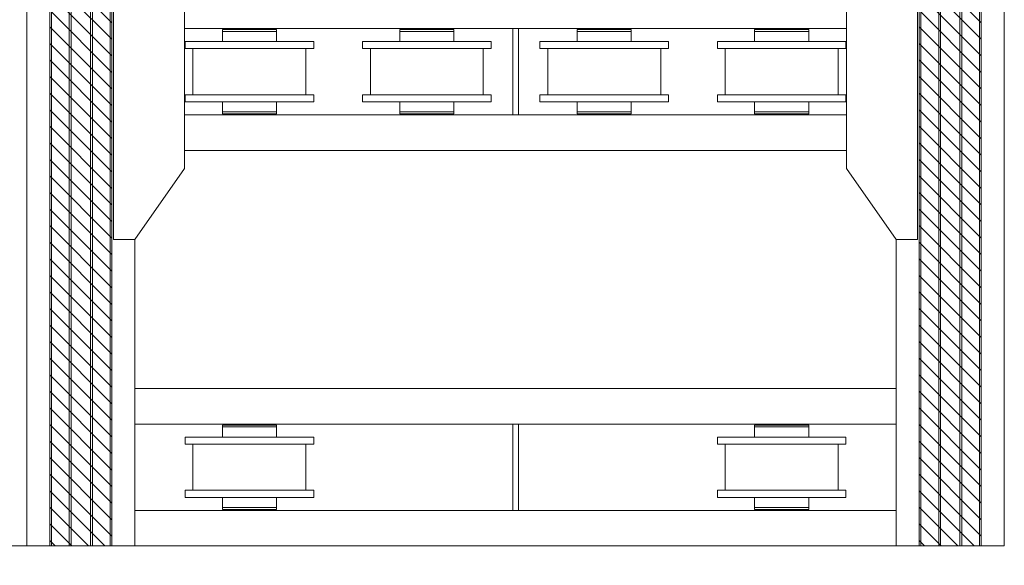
# Model space of a CAD drawing. Header units: millimetres. Extents: x 11264 to 19674, y -752784 to -746844.
# Tile 50 of 56: x 18666 to 19094, y -748802 to -748565. Entities that reach past the tile are written whole.
import ezdxf
from ezdxf.enums import TextEntityAlignment as Align

# ---------------------------------------------------------------- set-up
doc = ezdxf.new("R2010")
doc.units = ezdxf.units.MM
doc.header["$MEASUREMENT"] = 0
doc.linetypes.add('DGN Style 1', pattern=[238.072395, 0.396127, -237.676268])
doc.linetypes.add('DGN Style 6', pattern=[753.433768, 0.396127, -158.450845, 277.288979, -158.450845, 0.396127, -158.450845])
doc.layers.add('Main Cradle', color=7, linetype='Continuous', lineweight=0)
doc.styles.add('Style-ENGINEERING', font='ENGINEERING.shx')
doc.styles.add('Style-ENGINEERING_0', font='ENGINEERING.shx')
doc.dimstyles.new('MetricMM', dxfattribs={"dimtxt": 3, "dimasz": 3, "dimexe": 1.5, "dimexo": 1.5, "dimgap": 1.5, "dimtad": 1, "dimdec": 0, "dimzin": 7, "dimtxsty": 'Style-ENGINEERING_0', "dimcen": 0.09, "dimclrd": 1, "dimclre": 1, "dimclrt": 7, "dimadec": 0, "dimazin": 3, "dimtfac": 1, "dimtdec": 0, "dimtofl": 0, "dimtmove": 0, "dimatfit": 3, "dimfxl": 1, "dimtzin": 7, "dimlwd": -1, "dimlwe": 0, "dimarcsym": 0})

# ---------------------------------------------------------------- blocks, each defined once
blk = doc.blocks.new('*D89')
at = {"color": 1, "linetype": 'Continuous', "lineweight": 0, "transparency": 16777216}
for p, q in [((2870.06, 1008.65), (2870.06, 953.75)), ((3200.6, 1008.65), (3200.6, 953.75))]:
    blk.add_line(p, q, dxfattribs=at)
at = {"color": 1, "linetype": 'Continuous', "transparency": 16777216}
blk.add_line((2870.06, 961.25), (3200.6, 961.25), dxfattribs=at)
at = {"color": 1, "linetype": 'Continuous', "lineweight": 0, "transparency": 16777216}
blk.add_solid([(2895.06, 955), (2870.06, 961.25), (2895.06, 967.5)], dxfattribs=at)
at = {"color": 1, "linetype": 'Continuous', "lineweight": 0, "transparency": 16777216, "extrusion": (0, 0, -1)}
blk.add_solid([(-3175.6, 967.5), (-3200.6, 961.25), (-3175.6, 955)], dxfattribs=at)
at = {"layer": 'Defpoints', "color": 7, "linetype": 'Continuous', "lineweight": 0, "transparency": 16777216}
for p in [(2870.06, 1021.15), (3200.6, 1021.15), (3035.33, 961.25), (3200.6, 961.25)]:
    blk.add_point(p, dxfattribs=at)
at = {"color": 7, "linetype": 'Continuous', "lineweight": 0, "transparency": 16777216, "style": 'Style-ENGINEERING'}
blk.add_text('2 145', height=25, dxfattribs=at).set_placement((2982.18, 986.25), align=Align.MIDDLE_LEFT)
blk = doc.blocks.new('*D90')
at = {"color": 1, "linetype": 'Continuous', "lineweight": 0, "transparency": 16777216}
for p, q in [((3200.6, 1008.65), (3200.6, 953.75)), ((3625.07, 1008.65), (3625.07, 953.75))]:
    blk.add_line(p, q, dxfattribs=at)
at = {"color": 1, "linetype": 'Continuous', "transparency": 16777216}
blk.add_line((3200.6, 961.25), (3625.07, 961.25), dxfattribs=at)
at = {"color": 1, "linetype": 'Continuous', "lineweight": 0, "transparency": 16777216}
blk.add_solid([(3225.6, 955), (3200.6, 961.25), (3225.6, 967.5)], dxfattribs=at)
at = {"color": 1, "linetype": 'Continuous', "lineweight": 0, "transparency": 16777216, "extrusion": (0, 0, -1)}
blk.add_solid([(-3600.07, 967.5), (-3625.07, 961.25), (-3600.07, 955)], dxfattribs=at)
at = {"layer": 'Defpoints', "color": 7, "linetype": 'Continuous', "lineweight": 0, "transparency": 16777216}
for p in [(3200.6, 1021.15), (3625.07, 1021.15), (3412.83, 961.25), (3625.07, 961.25)]:
    blk.add_point(p, dxfattribs=at)
at = {"color": 7, "linetype": 'Continuous', "lineweight": 0, "transparency": 16777216, "style": 'Style-ENGINEERING'}
blk.add_text('2 755', height=25, dxfattribs=at).set_placement((3355.46, 986.25), align=Align.MIDDLE_LEFT)
blk = doc.blocks.new('*D91')
at = {"color": 1, "linetype": 'Continuous', "lineweight": 0, "transparency": 16777216}
for p, q in [((-2839.46, 1008.65), (-2839.46, 843.75)), ((3625.07, 1008.65), (3625.07, 843.75))]:
    blk.add_line(p, q, dxfattribs=at)
at = {"color": 1, "linetype": 'Continuous', "transparency": 16777216}
blk.add_line((3625.07, 851.25), (-2839.46, 851.25), dxfattribs=at)
at = {"color": 1, "linetype": 'Continuous', "lineweight": 0, "transparency": 16777216}
blk.add_solid([(-2814.46, 845), (-2839.46, 851.25), (-2814.46, 857.5)], dxfattribs=at)
at = {"color": 1, "linetype": 'Continuous', "lineweight": 0, "transparency": 16777216, "extrusion": (0, 0, -1)}
blk.add_solid([(-3600.07, 857.5), (-3625.07, 851.25), (-3600.07, 845)], dxfattribs=at)
at = {"layer": 'Defpoints', "color": 7, "linetype": 'Continuous', "lineweight": 0, "transparency": 16777216}
for p in [(-2839.46, 1021.15), (3625.07, 1021.15), (-2839.46, 851.25), (392.8, 851.25)]:
    blk.add_point(p, dxfattribs=at)
at = {"color": 7, "linetype": 'Continuous', "lineweight": 0, "transparency": 16777216, "style": 'Style-ENGINEERING'}
blk.add_text('41 955', height=25, dxfattribs=at).set_placement((331.59, 876.25), align=Align.MIDDLE_LEFT)
blk = doc.blocks.new('*D92')
at = {"color": 1, "linetype": 'Continuous', "lineweight": 0, "transparency": 16777216}
for p, q in [((3637.57, 2278.47), (3718.44, 2278.47)), ((3637.57, 1021.15), (3718.44, 1021.15))]:
    blk.add_line(p, q, dxfattribs=at)
at = {"color": 1, "linetype": 'Continuous', "transparency": 16777216}
blk.add_line((3710.94, 1021.15), (3710.94, 2278.47), dxfattribs=at)
at = {"color": 1, "linetype": 'Continuous', "lineweight": 0, "transparency": 16777216, "extrusion": (0, 0, -1)}
blk.add_solid([(-3704.69, 2253.47), (-3710.94, 2278.47), (-3717.19, 2253.47)], dxfattribs=at)
at = {"color": 1, "linetype": 'Continuous', "lineweight": 0, "transparency": 16777216}
blk.add_solid([(3717.19, 1046.15), (3710.94, 1021.15), (3704.69, 1046.15)], dxfattribs=at)
at = {"layer": 'Defpoints', "color": 7, "linetype": 'Continuous', "lineweight": 0, "transparency": 16777216}
for p in [(3625.07, 2278.47), (3710.94, 2278.47), (3710.94, 1649.81), (3625.07, 1021.15)]:
    blk.add_point(p, dxfattribs=at)
at = {"color": 7, "linetype": 'Continuous', "lineweight": 0, "transparency": 16777216, "style": 'Style-ENGINEERING'}
blk.add_text('8 160', height=25, rotation=90, dxfattribs=at).set_placement((3685.94, 1596.96), align=Align.MIDDLE_LEFT)
blk = doc.blocks.new('*U58')
at = {"linetype": 'DGN Style 6', "lineweight": 0}
h = blk.add_hatch(dxfattribs=at)
h.set_pattern_fill('HATCH', color=5, style=0, pattern_type=2)
h.set_pattern_definition([(135, (3188.25, 1050.6825), (3.595457, 3.595457), [])])
h.paths.add_polyline_path([(3210.6, 1021.15), (3210.6, 2278.47), (3237.56, 2278.47), (3237.56, 1021.15)])
h = blk.add_hatch(dxfattribs=at)
h.set_pattern_fill('HATCH', color=5, style=0, pattern_type=2)
h.set_pattern_definition([(135, (3565.7536, 1050.6825), (3.595457, 3.595457), [])])
h.paths.add_polyline_path([(3588.1, 1021.15), (3588.1, 2278.47), (3615.07, 2278.47), (3615.07, 1021.15)])
at = {"color": 5, "linetype": 'Continuous', "lineweight": 0, "flags": 128}
for points in [[(3210.6, 1021.15), (3210.6, 2278.47), (3237.56, 2278.47), (3237.56, 1021.15), (3210.6, 1021.15)], [(3588.1, 1021.15), (3588.1, 2278.47), (3615.07, 2278.47), (3615.07, 1021.15), (3588.1, 1021.15)]]:
    blk.add_lwpolyline(points, close=True, dxfattribs=at)
at = {"layer": 'Main Cradle', "color": 7, "linetype": 'Continuous', "lineweight": 0}
for p, q in [((3200.6, 2278.47), (3200.6, 1021.15)), ((3210.6, 2278.47), (3210.6, 1021.15)), ((3211.31, 2278.47), (3211.31, 1021.15)), ((3219.07, 2278.47), (3219.07, 1021.15)), ((3219.84, 2278.47), (3219.84, 1021.15)), ((3228.32, 2278.47), (3228.32, 1021.15)), ((3229.09, 2278.47), (3229.09, 1021.15)), ((3236.85, 2278.47), (3236.85, 1021.15)), ((3237.56, 2278.47), (3237.56, 1021.15)), ((3588.1, 2278.47), (3588.1, 1021.15)), ((3588.81, 2278.47), (3588.81, 1021.15)), ((3596.58, 2278.47), (3596.58, 1021.15)), ((3597.35, 2278.47), (3597.35, 1021.15)), ((3605.82, 2278.47), (3605.82, 1021.15)), ((3606.59, 2278.47), (3606.59, 1021.15)), ((3614.36, 2278.47), (3614.36, 1021.15)), ((3615.07, 2278.47), (3615.07, 1021.15)), ((3625.07, 2278.47), (3625.07, 1021.15)), ((3411.6, 1245.69), (3269.14, 1245.69)), ((3309.01, 1245.23), (3285.53, 1245.23)), ((3291.11, 1245.23), (3285.53, 1245.23)), ((3285.53, 1245.23), (3285.53, 1244.46)), ((3309.01, 1244.46), (3285.53, 1244.46)), ((3309.01, 1244.46), (3285.53, 1244.46)), ((3285.53, 1244.46), (3285.53, 1240.06)), ((3291.11, 1245.69), (3291.11, 1245.23)), ((3291.11, 1245.23), (3291.11, 1245.23)), ((3291.11, 1245.23), (3303.43, 1245.23)), ((3303.43, 1245.23), (3303.43, 1245.69)), ((3309.01, 1245.23), (3303.43, 1245.23)), ((3309.01, 1244.46), (3309.01, 1245.23)), ((3309.01, 1244.46), (3309.01, 1244.46)), ((3309.01, 1240.06), (3309.01, 1244.46)), ((3386.05, 1245.23), (3362.57, 1245.23)), ((3368.15, 1245.23), (3362.57, 1245.23)), ((3362.57, 1245.23), (3362.57, 1244.46)), ((3386.05, 1244.46), (3362.57, 1244.46)), ((3386.05, 1244.46), (3362.57, 1244.46)), ((3362.57, 1244.46), (3362.57, 1240.06)), ((3368.15, 1245.69), (3368.15, 1245.23)), ((3368.15, 1245.23), (3368.15, 1245.23)), ((3368.15, 1245.23), (3380.48, 1245.23)), ((3380.48, 1245.23), (3380.48, 1245.69)), ((3386.05, 1245.23), (3380.48, 1245.23)), ((3386.05, 1244.46), (3386.05, 1245.23)), ((3386.05, 1244.46), (3386.05, 1244.46)), ((3386.05, 1240.06), (3386.05, 1244.46)), ((3556.53, 1245.69), (3414.07, 1245.69)), ((3463.1, 1245.23), (3439.61, 1245.23)), ((3445.19, 1245.23), (3439.61, 1245.23)), ((3439.61, 1245.23), (3439.61, 1244.46)), ((3463.1, 1244.46), (3439.61, 1244.46)), ((3463.1, 1244.46), (3439.61, 1244.46)), ((3439.61, 1244.46), (3439.61, 1240.06)), ((3445.19, 1245.69), (3445.19, 1245.23)), ((3445.19, 1245.23), (3445.19, 1245.23)), ((3445.19, 1245.23), (3457.52, 1245.23)), ((3457.52, 1245.23), (3457.52, 1245.69)), ((3463.1, 1245.23), (3457.52, 1245.23)), ((3463.1, 1244.46), (3463.1, 1245.23)), ((3463.1, 1244.46), (3463.1, 1244.46)), ((3463.1, 1240.06), (3463.1, 1244.46)), ((3540.14, 1245.23), (3516.65, 1245.23)), ((3522.23, 1245.23), (3516.65, 1245.23)), ((3516.65, 1245.23), (3516.65, 1244.46)), ((3540.14, 1244.46), (3516.65, 1244.46)), ((3540.14, 1244.46), (3516.65, 1244.46)), ((3516.65, 1244.46), (3516.65, 1240.06)), ((3522.23, 1245.69), (3522.23, 1245.23)), ((3522.23, 1245.23), (3522.23, 1245.23)), ((3522.23, 1245.23), (3534.56, 1245.23)), ((3534.56, 1245.23), (3534.56, 1245.69)), ((3540.14, 1245.23), (3534.56, 1245.23)), ((3540.14, 1244.46), (3540.14, 1245.23)), ((3540.14, 1244.46), (3540.14, 1244.46)), ((3540.14, 1240.06), (3540.14, 1244.46)), ((3285.53, 1240.06), (3269.35, 1240.06)), ((3269.35, 1240.06), (3269.35, 1236.98)), ((3325.19, 1240.06), (3269.35, 1240.06)), ((3285.53, 1240.06), (3285.53, 1240.06)), ((3285.53, 1240.06), (3309.01, 1240.06)), ((3325.19, 1240.06), (3309.01, 1240.06)), ((3325.19, 1236.98), (3325.19, 1240.06)), ((3362.57, 1240.06), (3346.39, 1240.06)), ((3346.39, 1240.06), (3346.39, 1236.98)), ((3402.23, 1240.06), (3346.39, 1240.06)), ((3362.57, 1240.06), (3362.57, 1240.06)), ((3362.57, 1240.06), (3386.05, 1240.06)), ((3402.23, 1240.06), (3386.05, 1240.06)), ((3402.23, 1236.98), (3402.23, 1240.06)), ((3439.61, 1240.06), (3423.43, 1240.06)), ((3423.43, 1240.06), (3423.43, 1236.98)), ((3479.27, 1240.06), (3423.43, 1240.06)), ((3439.61, 1240.06), (3439.61, 1240.06)), ((3439.61, 1240.06), (3463.1, 1240.06)), ((3479.27, 1240.06), (3463.1, 1240.06)), ((3479.27, 1236.98), (3479.27, 1240.06)), ((3516.65, 1240.06), (3500.48, 1240.06)), ((3500.48, 1240.06), (3500.48, 1236.98)), ((3556.32, 1240.06), (3500.48, 1240.06)), ((3516.65, 1240.06), (3516.65, 1240.06)), ((3516.65, 1240.06), (3540.14, 1240.06)), ((3556.32, 1240.06), (3540.14, 1240.06)), ((3556.32, 1236.98), (3556.32, 1240.06)), ((3325.19, 1236.98), (3269.35, 1236.98)), ((3285.53, 1236.98), (3272.77, 1236.98)), ((3272.77, 1236.98), (3272.77, 1216.95)), ((3321.77, 1236.98), (3272.77, 1236.98)), ((3277.39, 1236.98), (3285.53, 1236.98)), ((3277.39, 1236.98), (3317.15, 1236.98)), ((3321.77, 1236.98), (3309.01, 1236.98)), ((3309.01, 1236.98), (3317.15, 1236.98)), ((3321.77, 1216.95), (3321.77, 1236.98)), ((3402.23, 1236.98), (3346.39, 1236.98)), ((3362.57, 1236.98), (3349.81, 1236.98)), ((3349.81, 1236.98), (3349.81, 1216.95)), ((3398.81, 1236.98), (3349.81, 1236.98)), ((3354.44, 1236.98), (3362.57, 1236.98)), ((3354.44, 1236.98), (3394.19, 1236.98)), ((3398.81, 1236.98), (3386.05, 1236.98)), ((3386.05, 1236.98), (3394.19, 1236.98)), ((3398.81, 1216.95), (3398.81, 1236.98)), ((3479.27, 1236.98), (3423.43, 1236.98)), ((3439.61, 1236.98), (3426.86, 1236.98)), ((3426.86, 1236.98), (3426.86, 1216.95)), ((3475.85, 1236.98), (3426.86, 1236.98)), ((3431.48, 1236.98), (3439.61, 1236.98)), ((3431.48, 1236.98), (3471.23, 1236.98)), ((3475.85, 1236.98), (3463.1, 1236.98)), ((3463.1, 1236.98), (3471.23, 1236.98)), ((3475.85, 1216.95), (3475.85, 1236.98)), ((3556.32, 1236.98), (3500.48, 1236.98)), ((3516.65, 1236.98), (3503.9, 1236.98)), ((3503.9, 1236.98), (3503.9, 1216.95)), ((3552.9, 1236.98), (3503.9, 1236.98)), ((3508.52, 1236.98), (3516.65, 1236.98)), ((3508.52, 1236.98), (3548.27, 1236.98)), ((3552.9, 1236.98), (3540.14, 1236.98)), ((3540.14, 1236.98), (3548.27, 1236.98)), ((3552.9, 1216.95), (3552.9, 1236.98)), ((3272.77, 1216.95), (3269.35, 1216.95)), ((3269.35, 1216.95), (3269.35, 1213.87)), ((3325.19, 1216.95), (3269.35, 1216.95)), ((3325.19, 1216.95), (3321.77, 1216.95)), ((3325.19, 1213.87), (3325.19, 1216.95)), ((3349.81, 1216.95), (3346.39, 1216.95)), ((3346.39, 1216.95), (3346.39, 1213.87)), ((3402.23, 1216.95), (3346.39, 1216.95)), ((3402.23, 1216.95), (3398.81, 1216.95)), ((3402.23, 1213.87), (3402.23, 1216.95)), ((3426.86, 1216.95), (3423.43, 1216.95)), ((3423.43, 1216.95), (3423.43, 1213.87)), ((3479.27, 1216.95), (3423.43, 1216.95)), ((3479.27, 1216.95), (3475.85, 1216.95)), ((3479.27, 1213.87), (3479.27, 1216.95)), ((3503.9, 1216.95), (3500.48, 1216.95)), ((3500.48, 1216.95), (3500.48, 1213.87)), ((3556.32, 1216.95), (3500.48, 1216.95)), ((3556.32, 1216.95), (3552.9, 1216.95)), ((3556.32, 1213.87), (3556.32, 1216.95)), ((3325.19, 1213.87), (3269.35, 1213.87)), ((3285.53, 1213.87), (3285.53, 1209.48)), ((3309.01, 1209.48), (3309.01, 1213.87)), ((3402.23, 1213.87), (3346.39, 1213.87)), ((3362.57, 1213.87), (3362.57, 1209.48)), ((3386.05, 1209.48), (3386.05, 1213.87)), ((3479.27, 1213.87), (3423.43, 1213.87)), ((3439.61, 1213.87), (3439.61, 1209.48)), ((3463.1, 1209.48), (3463.1, 1213.87)), ((3556.32, 1213.87), (3500.48, 1213.87)), ((3516.65, 1213.87), (3516.65, 1209.48)), ((3540.14, 1209.48), (3540.14, 1213.87)), ((3411.6, 1208.25), (3269.14, 1208.25)), ((3309.01, 1209.48), (3285.53, 1209.48)), ((3285.53, 1209.48), (3285.53, 1209.48)), ((3285.53, 1209.48), (3285.53, 1208.71)), ((3309.01, 1209.48), (3285.53, 1209.48)), ((3309.01, 1208.71), (3285.53, 1208.71)), ((3291.11, 1208.71), (3291.11, 1208.25)), ((3303.43, 1208.25), (3303.43, 1208.71)), ((3304.59, 1209.48), (3304.59, 1209.48)), ((3309.01, 1208.71), (3309.01, 1209.48)), ((3386.05, 1209.48), (3362.57, 1209.48)), ((3362.57, 1209.48), (3362.57, 1209.48)), ((3362.57, 1209.48), (3362.57, 1208.71)), ((3386.05, 1209.48), (3362.57, 1209.48)), ((3386.05, 1208.71), (3362.57, 1208.71)), ((3368.15, 1208.71), (3368.15, 1208.25)), ((3380.48, 1208.25), (3380.48, 1208.71)), ((3381.63, 1209.48), (3381.63, 1209.48)), ((3386.05, 1208.71), (3386.05, 1209.48)), ((3556.53, 1208.25), (3414.07, 1208.25)), ((3463.1, 1209.48), (3439.61, 1209.48)), ((3439.61, 1209.48), (3439.61, 1209.48)), ((3439.61, 1209.48), (3439.61, 1208.71)), ((3463.1, 1209.48), (3439.61, 1209.48)), ((3463.1, 1208.71), (3439.61, 1208.71)), ((3445.19, 1208.71), (3445.19, 1208.25)), ((3457.52, 1208.25), (3457.52, 1208.71)), ((3458.67, 1209.48), (3458.67, 1209.48)), ((3463.1, 1208.71), (3463.1, 1209.48)), ((3540.14, 1209.48), (3516.65, 1209.48)), ((3516.65, 1209.48), (3516.65, 1209.48)), ((3516.65, 1209.48), (3516.65, 1208.71)), ((3540.14, 1209.48), (3516.65, 1209.48)), ((3540.14, 1208.71), (3516.65, 1208.71)), ((3522.23, 1208.71), (3522.23, 1208.25)), ((3534.56, 1208.25), (3534.56, 1208.71)), ((3535.72, 1209.48), (3535.72, 1209.48)), ((3540.14, 1208.71), (3540.14, 1209.48)), ((3556.53, 1192.84), (3269.14, 1192.84)), ((3247.56, 1154.16), (3247.56, 1021.15)), ((3578.1, 1154.16), (3578.1, 1021.15)), ((3578.1, 1089.41), (3247.56, 1089.41)), ((3411.6, 1074), (3247.56, 1074)), ((3309.01, 1073.54), (3285.53, 1073.54)), ((3291.11, 1073.54), (3285.53, 1073.54)), ((3285.53, 1073.54), (3285.53, 1072.77)), ((3291.11, 1074), (3291.11, 1073.54)), ((3291.11, 1073.54), (3291.11, 1073.54)), ((3291.11, 1073.54), (3303.43, 1073.54)), ((3303.43, 1073.54), (3303.43, 1074)), ((3309.01, 1073.54), (3303.43, 1073.54)), ((3309.01, 1072.77), (3309.01, 1073.54)), ((3578.1, 1074), (3414.07, 1074)), ((3540.14, 1073.54), (3516.65, 1073.54)), ((3522.23, 1073.54), (3516.65, 1073.54)), ((3516.65, 1073.54), (3516.65, 1072.77)), ((3522.23, 1074), (3522.23, 1073.54)), ((3522.23, 1073.54), (3522.23, 1073.54)), ((3522.23, 1073.54), (3534.56, 1073.54)), ((3534.56, 1073.54), (3534.56, 1074)), ((3540.14, 1073.54), (3534.56, 1073.54)), ((3540.14, 1072.77), (3540.14, 1073.54)), ((3309.01, 1072.77), (3285.53, 1072.77)), ((3309.01, 1072.77), (3285.53, 1072.77)), ((3285.53, 1072.77), (3285.53, 1068.38)), ((3309.01, 1072.77), (3309.01, 1072.77)), ((3309.01, 1068.38), (3309.01, 1072.77)), ((3540.14, 1072.77), (3516.65, 1072.77)), ((3540.14, 1072.77), (3516.65, 1072.77)), ((3516.65, 1072.77), (3516.65, 1068.38)), ((3540.14, 1072.77), (3540.14, 1072.77)), ((3540.14, 1068.38), (3540.14, 1072.77)), ((3285.53, 1068.38), (3269.35, 1068.38)), ((3269.35, 1068.38), (3269.35, 1065.3)), ((3325.19, 1068.38), (3269.35, 1068.38)), ((3325.19, 1065.3), (3269.35, 1065.3)), ((3285.53, 1065.3), (3272.77, 1065.3)), ((3272.77, 1065.3), (3272.77, 1045.27)), ((3321.77, 1065.3), (3272.77, 1065.3)), ((3277.39, 1065.3), (3285.53, 1065.3)), ((3277.39, 1065.3), (3317.15, 1065.3)), ((3285.53, 1068.38), (3285.53, 1068.38)), ((3285.53, 1068.38), (3309.01, 1068.38)), ((3325.19, 1068.38), (3309.01, 1068.38)), ((3321.77, 1065.3), (3309.01, 1065.3)), ((3309.01, 1065.3), (3317.15, 1065.3)), ((3321.77, 1045.27), (3321.77, 1065.3)), ((3325.19, 1065.3), (3325.19, 1068.38)), ((3516.65, 1068.38), (3500.48, 1068.38)), ((3500.48, 1068.38), (3500.48, 1065.3)), ((3556.32, 1068.38), (3500.48, 1068.38)), ((3556.32, 1065.3), (3500.48, 1065.3)), ((3516.65, 1065.3), (3503.9, 1065.3)), ((3503.9, 1065.3), (3503.9, 1045.27)), ((3552.9, 1065.3), (3503.9, 1065.3)), ((3508.52, 1065.3), (3516.65, 1065.3)), ((3508.52, 1065.3), (3548.27, 1065.3)), ((3516.65, 1068.38), (3516.65, 1068.38)), ((3516.65, 1068.38), (3540.14, 1068.38)), ((3556.32, 1068.38), (3540.14, 1068.38)), ((3552.9, 1065.3), (3540.14, 1065.3)), ((3540.14, 1065.3), (3548.27, 1065.3)), ((3552.9, 1045.27), (3552.9, 1065.3)), ((3556.32, 1065.3), (3556.32, 1068.38)), ((3272.77, 1045.27), (3269.35, 1045.27)), ((3269.35, 1045.27), (3269.35, 1042.18)), ((3325.19, 1045.27), (3269.35, 1045.27)), ((3325.19, 1045.27), (3321.77, 1045.27)), ((3325.19, 1042.18), (3325.19, 1045.27)), ((3503.9, 1045.27), (3500.48, 1045.27)), ((3500.48, 1045.27), (3500.48, 1042.18)), ((3556.32, 1045.27), (3500.48, 1045.27)), ((3556.32, 1045.27), (3552.9, 1045.27)), ((3556.32, 1042.18), (3556.32, 1045.27)), ((3325.19, 1042.18), (3269.35, 1042.18)), ((3285.53, 1042.18), (3285.53, 1037.79)), ((3309.01, 1037.79), (3309.01, 1042.18)), ((3556.32, 1042.18), (3500.48, 1042.18)), ((3516.65, 1042.18), (3516.65, 1037.79)), ((3540.14, 1037.79), (3540.14, 1042.18)), ((3411.6, 1036.56), (3247.56, 1036.56)), ((3309.01, 1037.79), (3285.53, 1037.79)), ((3285.53, 1037.79), (3285.53, 1037.79)), ((3285.53, 1037.79), (3285.53, 1037.02)), ((3309.01, 1037.79), (3285.53, 1037.79)), ((3309.01, 1037.02), (3285.53, 1037.02)), ((3291.11, 1037.02), (3291.11, 1036.56)), ((3303.43, 1036.56), (3303.43, 1037.02)), ((3304.59, 1037.79), (3304.59, 1037.79)), ((3309.01, 1037.02), (3309.01, 1037.79)), ((3578.1, 1036.56), (3414.07, 1036.56)), ((3540.14, 1037.79), (3516.65, 1037.79)), ((3516.65, 1037.79), (3516.65, 1037.79)), ((3516.65, 1037.79), (3516.65, 1037.02)), ((3540.14, 1037.79), (3516.65, 1037.79)), ((3540.14, 1037.02), (3516.65, 1037.02)), ((3522.23, 1037.02), (3522.23, 1036.56)), ((3534.56, 1036.56), (3534.56, 1037.02)), ((3535.72, 1037.79), (3535.72, 1037.79)), ((3540.14, 1037.02), (3540.14, 1037.79)), ((3185.19, 1021.15), (3200.6, 1021.15)), ((3210.6, 1021.15), (3200.6, 1021.15)), ((3210.6, 1021.15), (3211.31, 1021.15)), ((3219.07, 1021.15), (3211.31, 1021.15)), ((3219.07, 1021.15), (3219.84, 1021.15)), ((3228.32, 1021.15), (3219.84, 1021.15)), ((3228.32, 1021.15), (3229.09, 1021.15)), ((3236.85, 1021.15), (3229.09, 1021.15)), ((3236.85, 1021.15), (3237.56, 1021.15)), ((3247.56, 1021.15), (3237.56, 1021.15)), ((3578.1, 1021.15), (3247.56, 1021.15)), ((3578.1, 1021.15), (3588.1, 1021.15)), ((3588.81, 1021.15), (3588.1, 1021.15)), ((3588.81, 1021.15), (3596.58, 1021.15)), ((3597.35, 1021.15), (3596.58, 1021.15)), ((3597.35, 1021.15), (3605.82, 1021.15)), ((3606.59, 1021.15), (3605.82, 1021.15)), ((3606.59, 1021.15), (3614.36, 1021.15)), ((3615.07, 1021.15), (3614.36, 1021.15)), ((3615.07, 1021.15), (3625.07, 1021.15))]:
    blk.add_line(p, q, dxfattribs=at)
at = {"layer": 'Main Cradle', "color": 7, "linetype": 'Continuous', "lineweight": 0, "flags": 128}
for points in [[(3247.56, 1154.16), (3269.14, 1184.98), (3269.14, 1268.96), (3247.56, 1299.77), (3238.32, 1299.77), (3238.32, 1154.16), (3247.56, 1154.16)], [(3578.1, 1154.16), (3556.53, 1184.98), (3556.53, 1268.96), (3578.1, 1299.77), (3587.35, 1299.77), (3587.35, 1154.16), (3578.1, 1154.16)]]:
    blk.add_lwpolyline(points, dxfattribs=at)
at = {"layer": 'Main Cradle', "color": 7, "linetype": 'Continuous', "lineweight": 0, "ltscale": 0.154083, "flags": 128}
for points in [[(3414.07, 1245.69), (3411.6, 1245.69), (3411.6, 1208.25), (3414.07, 1208.25), (3414.07, 1245.69)], [(3414.07, 1074), (3411.6, 1074), (3411.6, 1036.56), (3414.07, 1036.56), (3414.07, 1074)]]:
    blk.add_lwpolyline(points, dxfattribs=at)
at = {"color": 1, "linetype": 'Continuous'}
for base, p2, angle, picture, middle in [((3710.94, 2278.47), (3625.07, 2278.47), 90, '*D92', (3710.94, 1649.81)), ((-2839.46, 851.25), (-2839.46, 1021.15), 180, '*D91', (392.8, 851.25))]:
    dim = blk.add_linear_dim(base=base, p1=(3625.07, 1021.15), p2=p2, angle=angle, text='\\FSTANDARD;<>', dimstyle='MetricMM', override={"dimtxt": 25, "dimasz": 25, "dimexe": 7.5, "dimexo": 12.5, "dimgap": 12.5, "dimlfac": 6.49}, dxfattribs=at)
    dim.commit()
    dim.dimension.update_dxf_attribs({"geometry": picture, "text_midpoint": middle})
for base, p1, p2, picture, middle in [((3200.6, 961.25), (2870.06, 1021.15), (3200.6, 1021.15), '*D89', (3035.33, 961.25)), ((3625.07, 961.25), (3200.6, 1021.15), (3625.07, 1021.15), '*D90', (3412.83, 961.25))]:
    dim = blk.add_linear_dim(base=base, p1=p1, p2=p2, text='\\FSTANDARD;<>', dimstyle='MetricMM', override={"dimtxt": 25, "dimasz": 25, "dimexe": 7.5, "dimexo": 12.5, "dimgap": 12.5, "dimlfac": 6.49}, dxfattribs=at)
    dim.commit()
    dim.dimension.update_dxf_attribs({"geometry": picture, "text_midpoint": middle})

msp = doc.modelspace()

# ---------------------------------------------------------------- block references
at = {"color": 7, "linetype": 'DGN Style 1', "lineweight": 0}
msp.add_blockref('*U58', (15468.65, -749814.35), dxfattribs=at)

doc.saveas('drawing.dxf')
